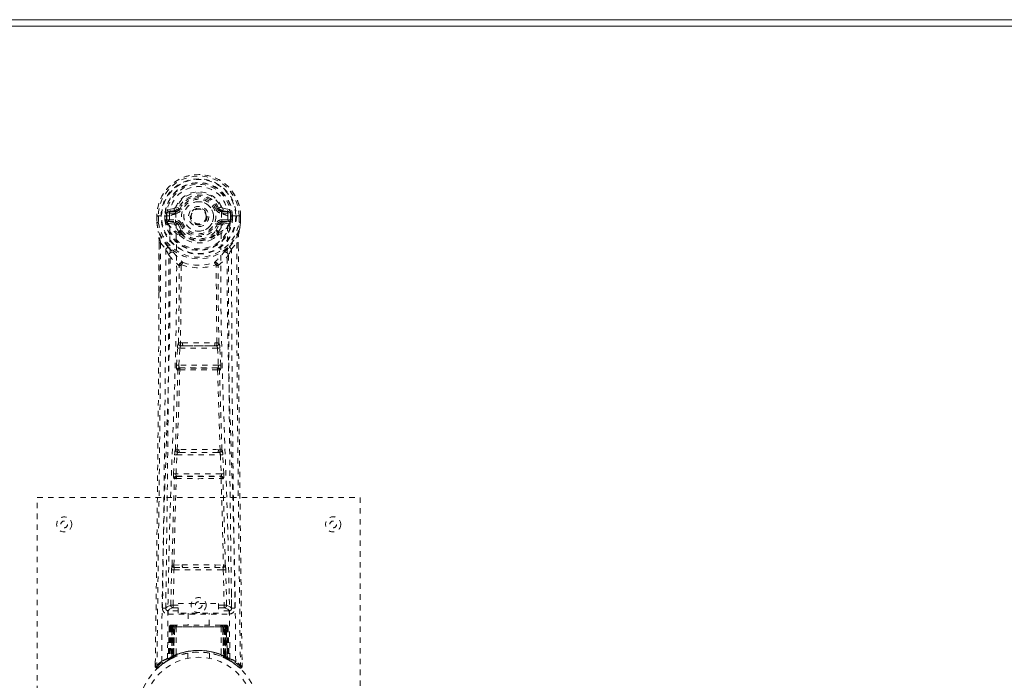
# Model space of a CAD drawing. Header units: inches. Extents: x 5.1 to 76.6, y 22.6 to 48.4.
# Tile 3 of 5: x 19.6 to 37.9, y 36.1 to 48.4. Entities that reach past the tile are written whole.
import ezdxf

# ---------------------------------------------------------------- set-up
doc = ezdxf.new("R2010")
doc.units = ezdxf.units.IN
doc.header["$MEASUREMENT"] = 0
doc.linetypes.add('SLD-Dashed', pattern=[0.075, 0.05, -0.025])
doc.linetypes.add('SLD-Solid', pattern=[0])

msp = doc.modelspace()

# ---------------------------------------------------------------- linework, layer by layer
at = {"color": 7, "linetype": 'SLD-Solid', "lineweight": 15}
for p, q in [((5.133, 48.397), (76.633, 48.397)), ((5.338, 48.279), (76.428, 48.279)), ((76.428, 48.279), (5.338, 48.279))]:
    msp.add_line(p, q, dxfattribs=at)
at = {"color": 7, "linetype": 'SLD-Dashed', "lineweight": 0}
for p, q in [((22.426, 44.889), (22.307, 44.866)), ((22.338, 44.83), (22.454, 44.85)), ((22.454, 44.85), (22.454, 44.83)), ((22.514, 44.894), (22.459, 44.917)), ((22.514, 44.894), (22.536, 44.884)), ((23.23, 44.884), (23.252, 44.894)), ((23.252, 44.894), (23.255, 44.886)), ((23.312, 44.85), (23.428, 44.83)), ((23.312, 44.85), (23.312, 44.83)), ((23.458, 44.866), (23.34, 44.889)), ((22.103, 44.749), (22.103, 44.632)), ((22.107, 44.749), (22.103, 44.749)), ((22.105, 44.749), (22.105, 44.632)), ((22.16, 44.748), (22.107, 44.749)), ((22.133, 44.746), (22.133, 44.632)), ((22.183, 44.748), (22.16, 44.748)), ((22.342, 44.748), (22.183, 44.748)), ((22.254, 44.675), (22.254, 44.746)), ((22.254, 44.675), (22.284, 44.676)), ((22.254, 44.675), (22.254, 44.675)), ((22.29, 44.746), (22.284, 44.746)), ((22.284, 44.746), (22.284, 44.676)), ((22.284, 44.676), (22.29, 44.657)), ((22.289, 44.667), (22.29, 44.746)), ((22.29, 44.657), (22.289, 44.667)), ((22.324, 44.678), (22.324, 44.648)), ((22.324, 44.678), (22.454, 44.678)), ((22.338, 44.83), (22.338, 44.8)), ((22.454, 44.83), (22.338, 44.83)), ((22.454, 44.8), (22.338, 44.8)), ((22.454, 44.8), (22.454, 44.83)), ((22.454, 44.678), (22.454, 44.648)), ((22.46, 44.783), (22.459, 44.785)), ((23.039, 44.747), (23.039, 44.739)), ((23.039, 44.739), (23.039, 44.723)), ((23.306, 44.785), (23.306, 44.783)), ((23.428, 44.83), (23.312, 44.83)), ((23.312, 44.8), (23.312, 44.83)), ((23.428, 44.8), (23.312, 44.8)), ((23.312, 44.678), (23.312, 44.648)), ((23.312, 44.678), (23.442, 44.678)), ((23.582, 44.748), (23.424, 44.748)), ((23.428, 44.8), (23.428, 44.83)), ((23.442, 44.648), (23.442, 44.678)), ((23.476, 44.746), (23.482, 44.746)), ((23.476, 44.667), (23.476, 44.746)), ((23.482, 44.676), (23.476, 44.657)), ((23.476, 44.657), (23.476, 44.667)), ((23.482, 44.676), (23.482, 44.746)), ((23.482, 44.676), (23.511, 44.675)), ((23.511, 44.746), (23.511, 44.675)), ((23.511, 44.746), (23.511, 44.746)), ((23.511, 44.675), (23.511, 44.675)), ((23.605, 44.748), (23.582, 44.748)), ((23.659, 44.749), (23.605, 44.748)), ((23.633, 44.632), (23.633, 44.746)), ((23.663, 44.749), (23.659, 44.749)), ((23.661, 44.632), (23.661, 44.749)), ((23.663, 44.749), (23.663, 44.632)), ((22.103, 44.632), (22.103, 44.628)), ((22.296, 44.63), (22.3, 44.626)), ((22.3, 44.626), (22.3, 44.625)), ((22.3, 44.626), (22.3, 44.625)), ((22.31, 44.615), (22.3, 44.625)), ((22.31, 44.615), (22.425, 44.594)), ((22.454, 44.623), (22.324, 44.648)), ((22.324, 44.648), (22.454, 44.648)), ((22.454, 44.623), (22.454, 44.648)), ((22.536, 44.593), (22.509, 44.582)), ((23.257, 44.582), (23.23, 44.593)), ((23.442, 44.648), (23.312, 44.623)), ((23.312, 44.623), (23.312, 44.648)), ((23.312, 44.648), (23.442, 44.648)), ((23.341, 44.594), (23.456, 44.615)), ((23.456, 44.615), (23.455, 44.614)), ((23.466, 44.626), (23.456, 44.615)), ((23.456, 44.614), (23.456, 44.615)), ((23.466, 44.626), (23.47, 44.63)), ((23.662, 44.628), (23.663, 44.632)), ((22.515, 44.433), (22.514, 44.451)), ((22.534, 44.387), (22.522, 44.404)), ((22.538, 44.457), (22.538, 44.438)), ((23.228, 44.438), (23.228, 44.457)), ((23.244, 44.404), (23.232, 44.387)), ((23.251, 44.433), (23.251, 44.451)), ((22.146, 44.248), (22.143, 43.323)), ((22.147, 43.323), (22.147, 44.247)), ((22.175, 44.246), (22.271, 44.13)), ((23.494, 44.13), (23.591, 44.246)), ((23.619, 44.193), (23.619, 44.247)), ((23.62, 44.248), (23.62, 44.194)), ((22.555, 43.828), (22.555, 43.828)), ((23.21, 43.828), (23.21, 43.828)), ((22.473, 41.975), (22.489, 42.292)), ((22.517, 41.973), (22.533, 42.29)), ((22.533, 42.29), (23.232, 42.29)), ((22.584, 42.388), (22.544, 42.388)), ((22.552, 42.335), (22.591, 42.335)), ((23.175, 42.335), (22.591, 42.335)), ((23.175, 42.335), (23.214, 42.335)), ((23.222, 42.388), (23.182, 42.388)), ((23.232, 42.29), (23.249, 41.973)), ((23.293, 41.975), (23.277, 42.292)), ((23.249, 41.973), (22.517, 41.973)), ((22.541, 41.923), (22.526, 41.928)), ((22.526, 41.928), (23.24, 41.928)), ((23.24, 41.928), (23.225, 41.923)), ((22.496, 41.881), (22.482, 41.885)), ((23.27, 41.881), (23.284, 41.885)), ((22.418, 39.957), (22.435, 40.31)), ((22.462, 39.955), (22.479, 40.308)), ((22.479, 40.308), (23.286, 40.308)), ((22.517, 40.404), (22.485, 40.403)), ((22.526, 40.353), (22.494, 40.352)), ((23.24, 40.353), (22.526, 40.353)), ((23.24, 40.353), (23.271, 40.352)), ((23.281, 40.403), (23.249, 40.404)), ((23.286, 40.308), (23.304, 39.955)), ((23.348, 39.957), (23.331, 40.31)), ((23.304, 39.955), (22.462, 39.955)), ((22.477, 39.907), (22.469, 39.91)), ((22.469, 39.91), (23.297, 39.91)), ((23.297, 39.91), (23.289, 39.907)), ((22.424, 39.867), (22.432, 39.864)), ((23.334, 39.864), (23.342, 39.867)), ((19.883, 39.515), (25.883, 39.515)), ((19.883, 31.515), (19.883, 39.515)), ((25.883, 39.515), (25.883, 31.515)), ((22.422, 38.258), (22.578, 38.264)), ((23.188, 38.264), (23.344, 38.258)), ((22.364, 37.512), (22.38, 38.173)), ((22.409, 37.511), (22.424, 38.172)), ((22.424, 38.172), (23.341, 38.172)), ((22.432, 38.213), (22.585, 38.215)), ((22.585, 38.215), (23.181, 38.215)), ((23.181, 38.215), (23.333, 38.213)), ((23.341, 38.172), (23.357, 37.511)), ((23.402, 37.512), (23.386, 38.173)), ((22.274, 37.745), (22.271, 37.458)), ((23.495, 37.458), (23.492, 37.745)), ((22.503, 37.542), (23.253, 37.542)), ((22.503, 37.362), (22.503, 37.542)), ((23.253, 37.542), (23.253, 37.362)), ((22.27, 37.455), (22.272, 37.447)), ((22.315, 37.409), (22.315, 37.349)), ((22.503, 37.409), (22.315, 37.409)), ((22.315, 37.349), (23.451, 37.349)), ((22.409, 37.466), (22.409, 37.511)), ((22.409, 37.511), (22.503, 37.511)), ((22.409, 37.466), (22.503, 37.466)), ((23.253, 37.362), (22.503, 37.362)), ((22.688, 37.362), (22.688, 37.14)), ((23.078, 37.14), (23.078, 37.362)), ((23.253, 37.511), (23.357, 37.511)), ((23.253, 37.466), (23.357, 37.466)), ((23.451, 37.409), (23.253, 37.409)), ((23.357, 37.466), (23.357, 37.511)), ((23.451, 37.349), (23.451, 37.409)), ((23.494, 37.447), (23.496, 37.455)), ((22.337, 37.111), (22.316, 36.505)), ((22.35, 37.111), (22.33, 36.514)), ((22.35, 37.111), (22.337, 37.111)), ((22.369, 37.111), (22.348, 36.524)), ((22.371, 37.114), (22.349, 36.521)), ((22.436, 37.111), (22.369, 37.111)), ((22.376, 37.111), (22.376, 36.554)), ((22.383, 37.111), (22.376, 37.111)), ((22.384, 37.14), (22.377, 37.14)), ((22.39, 37.14), (22.38, 37.14)), ((22.383, 37.111), (23.383, 37.111)), ((22.383, 36.558), (22.383, 37.111)), ((22.389, 36.56), (22.39, 37.111)), ((22.397, 37.14), (22.39, 37.14)), ((22.39, 37.111), (22.396, 37.111)), ((22.396, 37.111), (22.396, 36.564)), ((23.37, 37.111), (22.396, 37.111)), ((22.453, 37.14), (22.399, 37.14)), ((22.408, 37.111), (22.408, 36.569)), ((22.414, 37.111), (22.408, 37.111)), ((22.415, 37.14), (22.409, 37.14)), ((22.414, 37.111), (23.352, 37.111)), ((22.414, 36.572), (22.414, 37.111)), ((22.415, 37.14), (22.453, 37.14)), ((22.417, 36.56), (22.436, 37.111)), ((22.437, 37.111), (22.418, 36.56)), ((22.436, 37.111), (22.437, 37.111)), ((22.467, 37.111), (22.463, 36.589)), ((22.474, 37.14), (22.466, 37.14)), ((23.299, 37.111), (22.467, 37.111)), ((23.292, 37.14), (22.474, 37.14)), ((23.299, 37.14), (23.292, 37.14)), ((23.299, 37.111), (23.303, 36.589)), ((23.367, 37.14), (23.313, 37.14)), ((23.313, 37.14), (23.351, 37.14)), ((23.348, 36.56), (23.329, 37.111)), ((23.329, 37.111), (23.33, 37.111)), ((23.33, 37.111), (23.349, 36.56)), ((23.397, 37.111), (23.33, 37.111)), ((23.357, 37.14), (23.351, 37.14)), ((23.358, 37.111), (23.352, 37.111)), ((23.352, 37.111), (23.352, 36.572)), ((23.358, 36.569), (23.358, 37.111)), ((23.376, 37.14), (23.369, 37.14)), ((23.37, 36.564), (23.37, 37.111)), ((23.37, 37.111), (23.376, 37.111)), ((23.386, 37.14), (23.376, 37.14)), ((23.376, 37.111), (23.377, 36.56)), ((23.389, 37.14), (23.382, 37.14)), ((23.39, 37.111), (23.383, 37.111)), ((23.383, 37.111), (23.383, 36.558)), ((23.39, 36.554), (23.39, 37.111)), ((23.417, 36.521), (23.395, 37.114)), ((23.397, 37.111), (23.418, 36.524)), ((23.415, 37.111), (23.436, 36.514)), ((23.429, 37.111), (23.415, 37.111)), ((23.429, 37.111), (23.45, 36.505)), ((22.683, 36.622), (22.683, 36.526)), ((23.083, 36.526), (23.083, 36.622)), ((22.077, 36.44), (22.076, 36.373)), ((22.077, 36.44), (22.076, 36.374)), ((22.079, 36.437), (22.078, 36.373)), ((22.301, 36.481), (22.315, 36.489)), ((22.316, 36.505), (22.33, 36.514)), ((22.333, 36.499), (22.4, 36.534)), ((22.348, 36.524), (22.417, 36.56)), ((22.376, 36.554), (22.383, 36.558)), ((22.388, 36.528), (22.376, 36.554)), ((22.388, 36.528), (22.38, 36.524)), ((22.396, 36.532), (22.383, 36.558)), ((22.396, 36.532), (22.388, 36.528)), ((22.396, 36.564), (22.389, 36.56)), ((22.402, 36.534), (22.389, 36.56)), ((22.393, 36.53), (22.402, 36.534)), ((22.408, 36.538), (22.396, 36.564)), ((22.4, 36.534), (22.401, 36.534)), ((22.401, 36.534), (22.408, 36.537)), ((22.408, 36.569), (22.414, 36.572)), ((22.42, 36.543), (22.408, 36.569)), ((22.426, 36.545), (22.414, 36.572)), ((22.418, 36.56), (22.417, 36.56)), ((22.426, 36.545), (22.42, 36.543)), ((23.352, 36.572), (23.34, 36.545)), ((23.346, 36.543), (23.34, 36.545)), ((23.358, 36.569), (23.346, 36.543)), ((23.349, 36.56), (23.348, 36.56)), ((23.349, 36.56), (23.418, 36.524)), ((23.352, 36.572), (23.358, 36.569)), ((23.37, 36.564), (23.358, 36.538)), ((23.377, 36.56), (23.364, 36.534)), ((23.365, 36.534), (23.366, 36.534)), ((23.366, 36.534), (23.381, 36.526)), ((23.377, 36.56), (23.37, 36.564)), ((23.383, 36.558), (23.37, 36.532)), ((23.377, 36.528), (23.37, 36.532)), ((23.39, 36.554), (23.377, 36.528)), ((23.404, 36.515), (23.377, 36.528)), ((23.383, 36.558), (23.39, 36.554)), ((23.398, 36.517), (23.433, 36.499)), ((23.436, 36.514), (23.45, 36.505)), ((23.445, 36.493), (23.459, 36.485)), ((23.451, 36.489), (23.464, 36.481)), ((23.689, 36.374), (23.689, 36.441)), ((22.076, 36.373), (22.106, 36.373)), ((22.126, 36.352), (22.167, 36.386)), ((23.598, 36.386), (23.64, 36.352)), ((23.66, 36.373), (23.639, 36.351))]:
    msp.add_line(p, q, dxfattribs=at)
at = {"color": 7, "linetype": 'SLD-Dashed', "lineweight": 0, "flags": 128}
for points in [[(22.459, 44.785), (22.465, 44.862), (22.489, 44.936), (22.528, 45.005), (22.581, 45.065), (22.646, 45.114), (22.72, 45.15), (22.8, 45.172), (22.883, 45.179), (22.966, 45.172), (23.046, 45.15), (23.12, 45.114), (23.185, 45.065), (23.238, 45.005), (23.277, 44.936), (23.3, 44.862), (23.306, 44.785)], [(22.454, 44.85), (22.491, 44.864), (22.505, 44.878)], [(22.505, 44.878), (22.51, 44.885), (22.514, 44.894)], [(22.564, 44.873), (22.559, 44.875), (22.554, 44.877), (22.549, 44.879), (22.545, 44.881), (22.541, 44.882), (22.539, 44.883), (22.537, 44.884), (22.536, 44.884)], [(23.202, 44.873), (23.207, 44.875), (23.212, 44.877), (23.217, 44.879), (23.221, 44.881), (23.225, 44.882), (23.227, 44.883), (23.229, 44.884), (23.23, 44.884)], [(22.103, 44.749), (22.103, 44.748), (22.104, 44.748), (22.107, 44.748), (22.11, 44.747), (22.115, 44.747), (22.12, 44.747), (22.127, 44.747), (22.133, 44.746)], [(22.195, 36.467), (22.203, 37.514), (22.222, 38.559), (22.251, 39.601), (22.286, 40.639), (22.321, 41.673), (22.346, 42.703), (22.354, 43.728), (22.342, 44.748)], [(22.284, 44.676), (22.284, 44.676), (22.284, 44.676)], [(22.289, 44.667), (22.306, 44.675), (22.324, 44.678)], [(22.338, 44.8), (22.315, 44.804), (22.295, 44.817)], [(22.304, 36.523), (22.313, 37.567), (22.334, 38.61), (22.366, 39.65), (22.404, 40.685), (22.44, 41.717), (22.466, 42.743), (22.474, 43.765), (22.46, 44.783)], [(23.462, 36.523), (23.453, 37.568), (23.432, 38.611), (23.4, 39.65), (23.362, 40.686), (23.326, 41.717), (23.3, 42.744), (23.292, 43.766), (23.306, 44.783)], [(23.571, 36.467), (23.563, 37.514), (23.544, 38.559), (23.515, 39.601), (23.479, 40.639), (23.445, 41.673), (23.42, 42.703), (23.411, 43.728), (23.424, 44.748)], [(23.471, 44.817), (23.451, 44.804), (23.428, 44.8)], [(23.442, 44.678), (23.46, 44.675), (23.476, 44.667)], [(23.482, 44.746), (23.485, 44.746), (23.492, 44.746), (23.501, 44.746), (23.511, 44.746)], [(23.482, 44.676), (23.482, 44.676), (23.482, 44.676)], [(23.633, 44.746), (23.639, 44.747), (23.645, 44.747), (23.651, 44.747), (23.656, 44.747), (23.659, 44.748), (23.662, 44.748), (23.663, 44.748), (23.663, 44.749)], [(22.103, 44.632), (22.116, 44.535), (22.132, 44.459)], [(22.103, 44.628), (22.104, 44.628), (22.106, 44.628), (22.109, 44.629), (22.113, 44.629), (22.117, 44.63), (22.122, 44.631), (22.127, 44.631), (22.133, 44.632)], [(22.133, 44.632), (22.127, 44.632), (22.12, 44.632), (22.115, 44.632), (22.11, 44.632), (22.107, 44.632), (22.104, 44.632), (22.103, 44.632), (22.103, 44.632)], [(22.103, 44.628), (22.115, 44.538), (22.134, 44.448)], [(22.452, 44.571), (22.439, 44.588), (22.425, 44.594)], [(22.514, 44.451), (22.482, 44.503), (22.452, 44.571)], [(22.509, 44.582), (22.537, 44.518), (22.566, 44.469)], [(22.564, 44.605), (22.559, 44.603), (22.554, 44.6), (22.549, 44.599), (22.545, 44.597), (22.541, 44.595), (22.539, 44.594), (22.537, 44.594), (22.536, 44.593)], [(23.199, 44.469), (23.229, 44.518), (23.257, 44.582)], [(23.202, 44.605), (23.207, 44.603), (23.212, 44.6), (23.217, 44.599), (23.221, 44.597), (23.225, 44.595), (23.227, 44.594), (23.229, 44.594), (23.23, 44.593)], [(23.251, 44.451), (23.284, 44.503), (23.314, 44.571)], [(23.314, 44.571), (23.327, 44.588), (23.341, 44.594)], [(23.632, 44.448), (23.649, 44.527), (23.662, 44.628)], [(23.663, 44.632), (23.663, 44.632), (23.662, 44.632), (23.659, 44.632), (23.656, 44.632), (23.651, 44.632), (23.645, 44.632), (23.639, 44.632), (23.633, 44.632)], [(23.662, 44.628), (23.662, 44.628), (23.66, 44.628), (23.657, 44.629), (23.653, 44.629), (23.649, 44.63), (23.644, 44.631), (23.638, 44.631), (23.633, 44.632)], [(23.663, 44.632), (23.65, 44.535), (23.634, 44.459)], [(22.132, 44.459), (22.132, 44.453), (22.134, 44.448)], [(22.314, 44.17), (22.213, 44.294), (22.134, 44.448)], [(22.534, 44.387), (22.608, 44.329), (22.665, 44.299)], [(23.1, 44.299), (23.158, 44.329), (23.232, 44.387)], [(23.452, 44.17), (23.553, 44.294), (23.632, 44.448)], [(23.632, 44.448), (23.634, 44.453), (23.634, 44.459)], [(22.175, 44.246), (22.174, 42.78), (22.165, 41.308), (22.15, 39.861), (22.148, 39.64), (22.145, 39.41), (22.143, 39.207), (22.14, 39.008), (22.137, 38.793), (22.135, 38.643), (22.133, 38.486), (22.131, 38.329), (22.13, 38.212), (22.128, 38.072), (22.126, 37.91), (22.122, 37.578), (22.119, 37.373), (22.116, 37.119), (22.113, 36.857), (22.109, 36.609), (22.106, 36.373)], [(22.146, 44.248), (22.145, 44.247), (22.146, 44.247), (22.149, 44.247), (22.152, 44.246), (22.158, 44.246), (22.163, 44.246), (22.169, 44.246), (22.175, 44.246)], [(22.271, 44.13), (22.271, 43.61), (22.269, 43.077), (22.267, 42.532), (22.263, 42.017), (22.259, 41.487), (22.254, 40.935), (22.248, 40.446), (22.245, 40.189), (22.242, 39.916), (22.239, 39.627), (22.235, 39.323), (22.231, 39.048), (22.228, 38.807), (22.226, 38.616), (22.223, 38.401), (22.22, 38.16), (22.217, 37.935), (22.214, 37.742), (22.212, 37.582), (22.21, 37.455)], [(23.556, 37.455), (23.554, 37.591), (23.552, 37.763), (23.549, 37.972), (23.546, 38.217), (23.542, 38.466), (23.539, 38.685), (23.537, 38.839), (23.536, 38.977), (23.534, 39.098), (23.532, 39.254), (23.53, 39.417), (23.528, 39.573), (23.518, 40.386), (23.509, 41.204), (23.501, 42.177), (23.496, 43.167), (23.494, 44.13)], [(23.591, 44.246), (23.596, 44.246), (23.603, 44.246), (23.608, 44.246), (23.613, 44.246), (23.617, 44.247), (23.62, 44.247), (23.621, 44.247), (23.62, 44.248)], [(23.591, 44.246), (23.592, 42.782), (23.601, 41.308), (23.616, 39.861), (23.618, 39.614), (23.622, 39.356), (23.624, 39.14), (23.627, 38.911), (23.63, 38.661), (23.634, 38.39), (23.636, 38.172), (23.64, 37.909), (23.644, 37.586), (23.647, 37.375), (23.65, 37.117), (23.653, 36.855), (23.657, 36.607), (23.66, 36.373)], [(23.62, 44.194), (23.628, 41.624), (23.656, 38.999), (23.69, 36.373)], [(22.331, 44.017), (22.417, 43.917), (22.517, 43.829)], [(22.409, 44.081), (22.418, 44.073), (22.424, 44.066)], [(23.248, 43.829), (23.349, 43.917), (23.435, 44.017)], [(23.342, 44.066), (23.348, 44.072), (23.357, 44.081)], [(22.508, 42.382), (22.518, 43.102), (22.52, 43.82)], [(22.565, 43.839), (22.56, 43.848), (22.553, 43.854), (22.546, 43.858), (22.538, 43.857), (22.53, 43.854), (22.524, 43.848), (22.519, 43.839), (22.517, 43.829)], [(22.555, 43.828), (22.554, 43.109), (22.544, 42.388)], [(23.248, 43.829), (23.246, 43.839), (23.242, 43.848), (23.236, 43.854), (23.228, 43.857), (23.22, 43.858), (23.212, 43.854), (23.206, 43.848), (23.2, 43.839)], [(23.222, 42.388), (23.212, 43.109), (23.21, 43.828)], [(23.258, 42.382), (23.247, 43.102), (23.246, 43.82)], [(22.143, 43.323), (22.137, 41.624), (22.11, 38.999), (22.077, 36.44)], [(22.489, 42.292), (22.494, 42.292), (22.505, 42.291), (22.519, 42.291), (22.533, 42.29)], [(22.552, 42.335), (22.551, 42.334), (22.549, 42.333), (22.546, 42.33), (22.541, 42.32), (22.536, 42.306), (22.533, 42.29)], [(22.584, 42.388), (22.883, 42.39), (23.182, 42.388)], [(22.591, 42.335), (22.883, 42.336), (23.175, 42.335)], [(23.232, 42.29), (23.247, 42.291), (23.261, 42.291), (23.272, 42.292), (23.277, 42.292)], [(22.473, 41.975), (22.478, 41.975), (22.488, 41.974), (22.502, 41.973), (22.517, 41.973)], [(22.526, 41.928), (22.521, 41.932), (22.518, 41.941), (22.517, 41.948), (22.516, 41.956), (22.516, 41.964), (22.517, 41.973)], [(23.249, 41.973), (23.249, 41.964), (23.249, 41.956), (23.249, 41.948), (23.248, 41.941), (23.244, 41.932), (23.24, 41.928)], [(23.249, 41.973), (23.264, 41.973), (23.278, 41.974), (23.288, 41.975), (23.293, 41.975)], [(22.45, 40.399), (22.474, 41.141), (22.496, 41.881)], [(22.485, 40.403), (22.51, 41.146), (22.532, 41.886)], [(23.234, 41.886), (23.256, 41.146), (23.281, 40.403)], [(23.316, 40.399), (23.291, 41.141), (23.27, 41.881)], [(22.435, 40.31), (22.437, 40.342), (22.438, 40.344)], [(22.435, 40.31), (22.439, 40.31), (22.45, 40.309), (22.464, 40.308), (22.479, 40.308)], [(23.286, 40.308), (23.302, 40.308), (23.316, 40.309), (23.326, 40.31), (23.331, 40.31)], [(23.331, 40.31), (23.329, 40.342), (23.328, 40.344)], [(22.418, 39.957), (22.422, 39.957), (22.433, 39.956), (22.447, 39.956), (22.462, 39.955)], [(23.304, 39.955), (23.319, 39.956), (23.333, 39.956), (23.343, 39.957), (23.348, 39.957)], [(22.388, 38.255), (22.408, 39.061), (22.432, 39.864)], [(22.422, 38.258), (22.442, 39.064), (22.467, 39.868)], [(23.299, 39.868), (23.324, 39.064), (23.344, 38.258)], [(23.378, 38.255), (23.358, 39.061), (23.334, 39.864)], [(22.578, 38.264), (22.883, 38.264), (23.188, 38.264)], [(22.38, 38.173), (22.384, 38.173), (22.395, 38.173), (22.409, 38.173), (22.424, 38.172)], [(22.585, 38.215), (22.883, 38.215), (23.181, 38.215)], [(23.341, 38.172), (23.357, 38.173), (23.371, 38.173), (23.382, 38.173), (23.386, 38.173)], [(22.364, 37.512), (22.295, 37.484), (22.27, 37.455)], [(22.315, 37.409), (22.34, 37.438), (22.409, 37.466)], [(22.364, 37.512), (22.369, 37.512), (22.379, 37.512), (22.393, 37.512), (22.409, 37.511)], [(23.357, 37.511), (23.373, 37.512), (23.387, 37.512), (23.397, 37.512), (23.402, 37.512)], [(23.357, 37.466), (23.426, 37.438), (23.451, 37.409)], [(23.496, 37.455), (23.471, 37.484), (23.402, 37.512)], [(22.337, 37.111), (22.34, 37.111), (22.348, 37.111), (22.361, 37.111), (22.376, 37.111)], [(22.39, 37.111), (22.375, 37.111), (22.363, 37.111), (22.354, 37.111), (22.35, 37.111)], [(22.369, 37.111), (22.369, 37.111), (22.371, 37.111), (22.374, 37.111), (22.379, 37.111), (22.385, 37.111), (22.392, 37.111), (22.4, 37.111), (22.408, 37.111)], [(22.467, 37.111), (22.456, 37.111), (22.446, 37.111), (22.44, 37.111), (22.437, 37.111)], [(23.329, 37.111), (23.326, 37.111), (23.319, 37.111), (23.31, 37.111), (23.299, 37.111)], [(23.358, 37.111), (23.366, 37.111), (23.374, 37.111), (23.381, 37.111), (23.387, 37.111), (23.392, 37.111), (23.395, 37.111), (23.397, 37.111), (23.397, 37.111)], [(23.368, 37.14), (23.367, 37.14), (23.366, 37.14)], [(23.415, 37.111), (23.412, 37.111), (23.403, 37.111), (23.391, 37.111), (23.376, 37.111)], [(23.39, 37.111), (23.405, 37.111), (23.418, 37.111), (23.426, 37.111), (23.429, 37.111)], [(23.397, 37.111), (23.396, 37.117), (23.395, 37.12)], [(23.419, 36.516), (23.418, 36.522), (23.418, 36.524)], [(23.456, 36.488), (23.45, 36.499), (23.445, 36.513)], [(22.079, 36.374), (22.081, 36.366), (22.085, 36.358), (22.09, 36.352), (22.096, 36.347), (22.103, 36.344), (22.111, 36.344), (22.118, 36.345), (22.124, 36.349)], [(22.126, 36.351), (22.159, 36.379), (22.167, 36.386)], [(23.641, 36.353), (23.648, 36.35), (23.656, 36.347), (23.665, 36.347), (23.672, 36.348), (23.679, 36.352), (23.685, 36.357), (23.688, 36.364), (23.689, 36.371)], [(23.69, 36.373), (23.689, 36.374), (23.687, 36.374), (23.681, 36.373), (23.671, 36.373), (23.665, 36.373), (23.66, 36.373)]]:
    msp.add_lwpolyline(points, dxfattribs=at)
at = {"color": 7, "linetype": 'SLD-Dashed', "lineweight": 0}
for centre, radius in [((22.883, 44.739), 0.7), ((22.883, 44.739), 0.69), ((22.883, 44.739), 0.623), ((22.883, 44.739), 0.32), ((22.883, 44.739), 0.275), ((22.883, 44.739), 0.188), ((22.883, 44.739), 0.156), ((22.883, 44.739), 0.142), ((22.883, 44.739), 0.14), ((22.883, 44.739), 0.138), ((20.383, 39.015), 0.14), ((20.383, 39.015), 0.0625), ((25.383, 39.015), 0.141), ((25.383, 39.015), 0.0625), ((22.883, 37.515), 0.14), ((22.883, 37.515), 0.0625), ((22.883, 35.515), 1.125), ((22.883, 35.515), 1.03)]:
    msp.add_circle(centre, radius, dxfattribs=at)
for centre, radius, start, end in [((22.883, 44.739), 0.78, 0, 179.3038), ((22.883, 44.739), 0.78, 0.7166, 179.2834), ((22.883, 44.739), 0.75, 0.5685, 179.4315), ((22.883, 44.739), 0.629, 0.6527, 179.3473), ((22.883, 44.739), 0.599, 0.6527, 179.3473), ((22.883, 44.754), 0.541, 359.3501, 180.6499), ((22.883, 44.739), 0.459, 22.774, 157.226), ((22.883, 44.739), 0.4, 22.774, 157.226), ((22.883, 44.739), 0.376, 22.774, 157.226), ((22.883, 44.739), 0.346, 22.7737, 157.2263), ((22.499, 44.79), 0.206, 158.3424, 172.3386), ((22.337, 44.86), 0.0299, 167.891, 271.953), ((22.455, 44.88), 0.0301, 162.3494, 268.5768), ((22.417, 44.934), 0.0453, 281.2453, 337.5777), ((22.454, 44.919), 0.089, 270, 337.226), ((22.454, 44.919), 0.119, 270.0009, 337.2247), ((22.883, 44.739), 0.275, 89.9999, 270.0001), ((22.883, 44.739), 0.275, 270.0002, 89.9998), ((23.312, 44.919), 0.119, 202.7741, 269.9998), ((23.312, 44.919), 0.089, 202.774, 270), ((23.85, 43.544), 1.476, 111.6227, 113.9259), ((23.318, 44.922), 0.0715, 209.638, 265.202), ((23.349, 44.934), 0.0454, 202.4746, 258.7004), ((23.311, 44.88), 0.0301, 271.4217, 17.652), ((23.429, 44.86), 0.0299, 268.0498, 12.1061), ((23.267, 44.79), 0.206, 7.6614, 21.6576), ((22.282, 45.823), 1.077, 268.5586, 270.1347), ((22.883, 44.739), 0.632, 185.8273, 354.1727), ((22.883, 44.739), 0.602, 186.0327, 353.9673), ((22.883, 44.739), 0.593, 172.3909, 179.3289), ((22.461, 44.561), 0.221, 90.3107, 122.5185), ((22.454, 44.559), 0.119, 22.7742, 89.9994), ((23.312, 44.559), 0.119, 89.9999, 157.227), ((23.301, 44.55), 0.233, 58.0371, 88.5947), ((22.883, 44.739), 0.593, 0.6711, 7.6091), ((22.133, 44.632), 0.03, 180.0028, 185.051), ((22.883, 44.739), 0.787, 188.0937, 351.9063), ((22.883, 44.739), 0.758, 188.0936, 351.9064), ((22.376, 44.664), 0.0864, 184.5695, 202.6891), ((22.324, 44.617), 0.0306, 89.0727, 154.575), ((22.753, 44.835), 0.499, 204.8894, 243.9926), ((22.691, 44.836), 0.441, 210.2262, 246.4275), ((22.455, 44.593), 0.0299, 91.0999, 178.7741), ((22.483, 44.566), 0.031, 31.5714, 169.9022), ((22.454, 44.559), 0.089, 22.774, 90), ((22.449, 44.558), 0.0649, 21.3145, 85.0814), ((22.545, 44.448), 0.0305, 44.5496, 174.2846), ((22.883, 44.739), 0.376, 202.774, 337.226), ((22.883, 44.739), 0.346, 202.774, 337.226), ((22.883, 44.739), 0.157, 245.2931, 290.0155), ((23.221, 44.448), 0.0305, 5.7173, 135.4508), ((23.312, 44.559), 0.089, 90, 157.226), ((23.019, 44.83), 0.492, 295.7078, 335.4804), ((23.075, 44.837), 0.441, 293.5932, 329.7443), ((23.317, 44.558), 0.0649, 94.9211, 158.683), ((23.283, 44.566), 0.031, 10.179, 148.3497), ((23.311, 44.593), 0.0299, 1.1749, 88.9512), ((23.442, 44.617), 0.0306, 25.425, 90.9273), ((23.361, 44.671), 0.116, 339.6208, 353.1207), ((20.959, 44.277), 1.187, 358.5727, 8.7891), ((18.66, 43.629), 3.569, 9.9436, 13.252), ((22.537, 44.411), 0.0459, 88.3065, 118.8653), ((22.537, 44.392), 0.046, 88.2933, 118.8113), ((22.559, 44.429), 0.0448, 175.0852, 213.9425), ((22.573, 44.383), 0.0396, 127.1203, 174.8296), ((22.565, 44.434), 0.0348, 87.2772, 140.5939), ((22.883, 44.751), 0.453, 220.4509, 319.5491), ((22.571, 44.439), 0.033, 181.8825, 228.3816), ((22.883, 44.778), 0.494, 227.4883, 312.5117), ((22.883, 44.732), 0.411, 219.7065, 320.2937), ((22.883, 44.719), 0.473, 242.6134, 297.3866), ((23.201, 44.434), 0.0347, 39.3941, 92.7387), ((23.195, 44.439), 0.033, 311.618, 358.1226), ((23.193, 44.383), 0.0396, 5.1704, 52.8797), ((23.229, 44.411), 0.0459, 61.1347, 91.6935), ((23.229, 44.392), 0.046, 61.1887, 91.7067), ((23.206, 44.429), 0.0448, 326.2249, 4.9352), ((27.106, 43.629), 3.569, 166.7478, 170.0564), ((24.807, 44.277), 1.188, 171.2126, 181.4262), ((22.605, 43.812), 0.461, 129.1753, 136.3342), ((17.565, 41.593), 5.347, 26.9667, 28.3344), ((23.864, 45.747), 2.212, 225.5073, 228.868), ((21.902, 45.747), 2.212, 311.132, 314.4927), ((28.23, 41.577), 5.38, 151.6698, 153.0291), ((23.161, 43.812), 0.461, 43.663, 50.8255), ((-477.21, 45.336), 499.542, 359.09607, 359.8488), ((22.391, 44.015), 0.0608, 58.0022, 177.4269), ((23.155, 44.578), 0.893, 214.9891, 231.148), ((22.611, 44.578), 0.893, 308.8532, 325.01), ((23.374, 44.015), 0.0608, 2.5698, 122.0035), ((522.976, 45.336), 499.542, 180.1512, 180.90393), ((22.578, 43.824), 0.0608, 73.7757, 175.9544), ((22.506, 43.821), 0.0133, 356.7784, 33.95), ((22.552, 43.757), 0.0708, 87.2818, 117.2803), ((22.568, 43.827), 0.0128, 102.3398, 173.3717), ((22.637, 43.822), 0.0738, 124.9763, 166.762), ((22.883, 44.752), 0.966, 250.8186, 289.182), ((22.883, 44.677), 0.844, 250.0603, 289.9395), ((23.188, 43.824), 0.0608, 4.0444, 106.2244), ((23.129, 43.822), 0.0738, 13.238, 55.0237), ((23.198, 43.827), 0.0128, 6.6327, 77.6692), ((23.214, 43.757), 0.0708, 62.713, 92.7205), ((23.26, 43.821), 0.0134, 146.1042, 183.2956), ((22.67, 42.301), 0.181, 153.537, 182.7742), ((22.538, 42.315), 0.0735, 85.5141, 114.1475), ((22.554, 42.38), 0.0457, 178.2718, 268.1458), ((22.647, 42.377), 0.104, 173.8634, 204.0293), ((22.683, 42.375), 0.101, 172.2347, 203.4737), ((23.083, 42.375), 0.101, 336.5263, 7.7653), ((23.119, 42.377), 0.104, 335.9707, 6.1366), ((23.212, 42.38), 0.0457, 271.8543, 1.7281), ((23.175, 42.292), 0.0575, 357.8269, 47.5868), ((23.228, 42.315), 0.073, 65.7467, 94.5961), ((23.096, 42.301), 0.181, 357.2181, 26.4661), ((22.633, 41.946), 0.163, 169.7762, 201.8749), ((22.527, 41.883), 0.0451, 90.8598, 176.7734), ((22.541, 41.878), 0.0451, 90.8959, 176.6078), ((22.589, 41.892), 0.0574, 147.5, 185.9283), ((22.883, 74.518), 32.597, 269.3981, 270.6019), ((23.225, 41.878), 0.0451, 3.3927, 89.1036), ((23.176, 41.892), 0.0578, 354.2221, 32.3496), ((23.239, 41.883), 0.0451, 3.2266, 89.1402), ((23.133, 41.946), 0.163, 338.1241, 10.2234), ((22.525, 41.812), 0.0749, 85.0947, 112.9484), ((22.883, 79.259), 37.374, 269.4617, 270.5381), ((23.24, 41.812), 0.075, 67.073, 94.8915), ((22.574, 40.342), 0.136, 155.3379, 179.2467), ((22.477, 40.319), 0.0843, 84.8724, 108.7973), ((22.495, 40.398), 0.0448, 177.939, 222.9046), ((22.494, 40.395), 0.0424, 220.4414, 270.422), ((22.547, 40.309), 0.068, 141.1053, 181.6304), ((22.571, 40.393), 0.087, 173.4644, 208.3377), ((22.598, 40.392), 0.0814, 171.245, 208.6914), ((22.883, 7.619), 32.787, 89.3606, 90.6394), ((22.883, 6.989), 33.365, 89.3872, 90.6128), ((23.168, 40.392), 0.0814, 331.3112, 8.7527), ((23.195, 40.393), 0.0867, 331.6234, 6.5751), ((23.27, 40.398), 0.0456, 271.254, 1.823), ((23.219, 40.309), 0.068, 358.3638, 38.905), ((23.289, 40.32), 0.0837, 71.1237, 95.2082), ((23.193, 40.342), 0.136, 0.7166, 24.7135), ((22.624, 39.926), 0.209, 171.5826, 196.4959), ((22.469, 39.865), 0.0451, 90.5949, 177.0779), ((22.477, 39.861), 0.0451, 90.6199, 177.0123), ((22.517, 39.94), 0.0563, 164.2679, 211.7594), ((22.521, 39.874), 0.0546, 143.5187, 186.9859), ((22.883, 72.725), 32.821, 269.291, 270.709), ((23.289, 39.861), 0.0451, 2.9874, 89.3803), ((23.245, 39.874), 0.055, 353.1593, 36.3362), ((23.249, 39.94), 0.0563, 328.2406, 15.7321), ((23.297, 39.865), 0.0451, 2.9221, 89.4051), ((23.142, 39.926), 0.209, 343.5076, 8.414), ((22.459, 39.777), 0.0908, 85.144, 107.0292), ((22.883, 76.511), 36.646, 269.3489, 270.6511), ((23.307, 39.777), 0.091, 73.0017, 94.8389), ((22.781, 38.173), 0.401, 168.1488, 179.9218), ((22.414, 38.119), 0.139, 86.859, 100.6176), ((22.434, 38.259), 0.0456, 184.1755, 268.2446), ((22.532, 38.261), 0.111, 181.7857, 205.6602), ((22.666, 38.252), 0.0888, 172.3641, 204.3966), ((23.1, 38.252), 0.0888, 335.6019, 7.6374), ((23.235, 38.261), 0.109, 334.2108, 358.3434), ((23.332, 38.259), 0.0456, 271.7546, 355.8253), ((23.352, 38.117), 0.141, 79.4671, 93.0563), ((22.985, 38.173), 0.401, 0.074, 11.8406), ((22.53, 38.173), 0.105, 157.527, 180.3693), ((23.236, 38.173), 0.105, 359.6307, 22.473), ((22.246, 39.052), 1.597, 268.7152, 270.8679), ((22.315, 37.454), 0.105, 179.2627, 269.995), ((22.314, 37.452), 0.0423, 186.5679, 271.9623), ((22.409, 37.511), 0.0451, 179.0356, 269.5698), ((23.357, 37.511), 0.0451, 270.4304, 0.9003), ((23.451, 37.454), 0.105, 270.0046, 0.7376), ((23.452, 37.452), 0.0423, 268.0379, 353.4303), ((23.52, 39.052), 1.597, 269.1326, 271.2848), ((22.367, 37.11), 0.03, 90.0052, 178.0038), ((22.398, 37.067), 0.0742, 106.7375, 144.0539), ((22.38, 37.11), 0.03, 90.0314, 178.0291), ((22.395, 36.975), 0.163, 91.7049, 100.6254), ((22.399, 37.11), 0.03, 90.0635, 178.0666), ((22.404, 37.105), 0.0356, 82.0681, 170.2948), ((22.795, 37.118), 0.412, 176.9615, 180.9908), ((22.972, 37.117), 0.583, 177.9573, 180.6138), ((22.823, 37.118), 0.427, 177.0655, 180.9518), ((22.852, 37.118), 0.444, 177.1776, 180.914), ((22.859, 37.118), 0.445, 177.179, 180.9079), ((22.466, 37.11), 0.0299, 90.1873, 178.204), ((22.467, 37.11), 0.0299, 90.1886, 178.2027), ((22.503, 37.117), 0.0369, 141.856, 189.6659), ((23.264, 37.117), 0.0354, 349.2767, 39.2013), ((23.299, 37.11), 0.0299, 1.7973, 89.8114), ((23.3, 37.11), 0.0299, 1.796, 89.8127), ((22.904, 37.118), 0.448, 359.0941, 2.8004), ((22.914, 37.118), 0.444, 359.086, 2.8224), ((23.367, 37.11), 0.03, 1.9334, 89.9365), ((22.944, 37.118), 0.426, 359.0421, 2.9406), ((22.794, 37.117), 0.583, 359.3862, 2.0427), ((23.371, 36.972), 0.166, 79.601, 88.3399), ((22.971, 37.118), 0.412, 359.0092, 3.0385), ((23.385, 37.11), 0.03, 1.9696, 89.9699), ((23.368, 37.067), 0.0742, 35.9474, 73.2612), ((23.399, 37.11), 0.03, 1.9962, 89.9948), ((22.883, 35.514), 1.158, 47.8705, 132.1289), ((22.883, 35.483), 1.19, 60.8884, 119.1116), ((22.883, 35.515), 1.128, 60.489, 119.511), ((22.883, 35.516), 1.155, 64.3785, 115.6215), ((22.883, 35.516), 1.155, 65.0796, 114.9204), ((22.883, 35.516), 1.155, 66.0603, 113.9397), ((22.883, 35.551), 1.12, 67.9469, 112.0532), ((22.883, 35.473), 1.209, 124.6703, 131.8392), ((22.879, 35.521), 1.12, 124.6289, 132.0869), ((22.871, 35.276), 1.37, 114.4309, 119.5492), ((22.225, 36.467), 0.03, 180.169, 304.0682), ((22.883, 35.515), 1.128, 119.5116, 124.6478), ((22.286, 36.506), 0.03, 301.0463, 358.0152), ((22.345, 36.535), 0.0429, 196.9735, 245.8372), ((22.3, 36.515), 0.0299, 300.2757, 358.0928), ((22.867, 35.542), 1.097, 118.6325, 120.2673), ((22.864, 35.891), 0.824, 126.3718, 131.7317), ((22.859, 35.902), 0.809, 125.49, 130.8695), ((22.333, 36.656), 0.138, 269.4171, 293.4589), ((22.882, 35.517), 1.125, 114.259, 119.2008), ((22.318, 36.525), 0.0299, 299.2291, 358.1955), ((22.32, 36.523), 0.0273, 297.6534, 2.3012), ((22.861, 35.905), 0.804, 124.3116, 129.6206), ((22.387, 36.56), 0.0297, 295.4787, 358.522), ((22.388, 36.561), 0.0297, 295.4327, 358.5208), ((22.839, 35.963), 0.73, 121.0036, 125.2135), ((22.433, 36.571), 0.0345, 344.8469, 31.0221), ((23.333, 36.571), 0.0346, 148.9835, 195.1426), ((22.927, 35.964), 0.73, 54.7856, 58.9969), ((22.884, 35.516), 1.126, 60.8006, 65.7395), ((23.378, 36.561), 0.0297, 181.4792, 244.5673), ((23.379, 36.56), 0.0297, 181.475, 244.5243), ((22.904, 35.904), 0.805, 50.3816, 55.6851), ((22.884, 35.516), 1.126, 59.7357, 64.7288), ((22.905, 35.9), 0.812, 49.1403, 54.5001), ((22.872, 35.493), 1.154, 59.9618, 64.0329), ((22.902, 35.891), 0.823, 48.2666, 53.6298), ((23.448, 36.525), 0.0299, 181.8045, 240.7709), ((23.448, 36.525), 0.03, 196.8927, 241.2647), ((23.466, 36.515), 0.0299, 181.9097, 239.7218), ((23.421, 36.535), 0.0429, 294.1634, 343.0259), ((22.883, 35.515), 1.128, 55.3521, 60.4885), ((23.5, 36.543), 0.0714, 211.6386, 238.9279), ((22.895, 35.535), 1.104, 58.9477, 59.8489), ((23.48, 36.506), 0.03, 181.9886, 238.9499), ((22.895, 35.275), 1.37, 60.4512, 65.569), ((23.541, 36.467), 0.03, 235.9366, 359.8262), ((22.885, 35.518), 1.124, 47.9075, 55.3626), ((22.881, 35.47), 1.213, 48.1754, 55.3203), ((22.106, 36.373), 0.03, 179.2793, 312.137), ((22.177, 36.417), 0.0836, 211.9065, 232.5477), ((23.66, 36.373), 0.03, 227.8632, 0.7205)]:
    msp.add_arc(centre, radius, start, end, dxfattribs=at)

doc.saveas('drawing.dxf')
